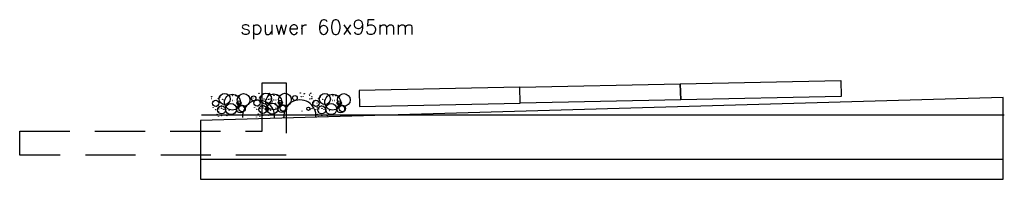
# Model space of a CAD drawing. Extents: x 0 to 316966, y 0 to 192112.
# Tile 49 of 54: x 157965 to 160417, y 123692 to 124090. Entities that reach past the tile are written whole.
import ezdxf

# ---------------------------------------------------------------- set-up
doc = ezdxf.new("R2010")
doc.units = 0
doc.header["$LTSCALE"] = 20
doc.header["$MEASUREMENT"] = 0
doc.linetypes.add('HIDDEN', pattern=[9.375, 6.25, -3.125])
doc.layers.get('0').update_dxf_attribs({"linetype": 'CONTINUOUS'})
for name, color, linetype in [('A--L21--', 3, 'CONTINUOUS'), ('A--L21DC1_BUITENWAND', 1, 'HIDDEN'), ('A--M$1A-_F123-', 1, 'CONTINUOUS'), ('A--T01A5_TEKST', 4, 'CONTINUOUS')]:
    doc.layers.add(name, color=color, linetype=linetype)
doc.styles.add('HIEMSTRA', font='romans.shx')

# ---------------------------------------------------------------- blocks, each defined once
blk = doc.blocks.new('A$C4EA77849')
for points in [[(1645.2, 238.1), (2045.1, 246.5), (2046, 206.5), (1646.1, 198.1)], [(1245.3, 229.7), (845.4, 221.3), (846.2, 181.3), (1246.2, 189.7)], [(1245.3, 229.7), (1645.2, 238.1), (1646.1, 198.1), (1246.2, 189.7)]]:
    blk.add_lwpolyline(points, close=True)
for centre, radius in [((478.1, 206), 0.331), ((478.1, 201.3), 0.331), ((488.1, 189.4), 7.92), ((494.8, 201.6), 0.331), ((494.8, 201.6), 0.331), ((510.3, 199.9), 13.8), ((499.8, 205.4), 0.331), ((505.1, 198.9), 0.331), ((505.4, 199.2), 0.331), ((529.7, 192.1), 19.8), ((510.6, 197.5), 0.331), ((515.1, 206.3), 0.331), ((529.7, 196.3), 0.331), ((530.2, 208.1), 0.331), ((530.3, 208.1), 0.331), ((535, 196.3), 0.331), ((538.2, 208.2), 0.331), ((538.4, 208.1), 0.331), ((538.6, 208.1), 0.331), ((557.5, 197.8), 15.8), ((546.3, 205.9), 0.331), ((582.5, 201.7), 5.94), ((581, 202.2), 0.331), ((591, 190.3), 7.92), ((587.4, 205.3), 0.331), ((596.1, 214), 0.331), ((597.7, 202.6), 0.331), ((597.7, 202.6), 0.331), ((598.4, 205.1), 0.331), ((613.2, 200.8), 13.8), ((602.7, 206.3), 0.331), ((603.1, 205.1), 0.331), ((605.5, 211.6), 0.331), ((605.8, 212.1), 0.331), ((608, 199.9), 0.331), ((608.3, 200.1), 0.331), ((632.6, 193.1), 19.8), ((613.5, 198.4), 0.331), ((618, 207.3), 0.331), ((618.7, 208.8), 0.331), ((619, 208.7), 0.331), ((619.3, 198.9), 0.331), ((619.6, 198.7), 0.331), ((621.9, 213.4), 0.331), ((622.2, 213.9), 0.331), ((624.3, 199.9), 0.331), ((629.6, 211), 0.331), ((632.6, 197.3), 0.331), ((633.1, 209.1), 0.331), ((633.2, 209), 0.331), ((637.9, 197.3), 0.331), ((641.1, 209.1), 0.331), ((641.3, 209.1), 0.331), ((641.5, 209), 0.331), ((649.1, 191), 5.32), ((660.4, 198.7), 15.8), ((685.4, 202.6), 5.94), ((690.3, 206.2), 0.331), ((699, 214.9), 0.331), ((701.3, 206.1), 0.331), ((706, 206.1), 0.331), ((708.4, 212.5), 0.331), ((708.7, 213.1), 0.331), ((721.6, 209.8), 0.331), ((721.9, 209.6), 0.331), ((722.2, 199.8), 0.331), ((722.5, 199.6), 0.331), ((724.8, 214.3), 0.331), ((725.1, 214.8), 0.331), ((727.2, 200.8), 0.331), ((727.7, 206), 0.331), ((727.7, 201.3), 0.331), ((737.7, 189.4), 7.92), ((732.5, 212), 0.331), ((744.4, 201.6), 0.331), ((744.4, 201.6), 0.331), ((760, 199.9), 13.8), ((749.4, 205.4), 0.331), ((754.7, 198.9), 0.331), ((755, 199.2), 0.331), ((779.4, 192.1), 19.8), ((760.2, 197.5), 0.331), ((764.7, 206.3), 0.331), ((779.4, 196.3), 0.331), ((779.8, 208.1), 0.331), ((780, 208.1), 0.331), ((784.7, 196.3), 0.331), ((787.9, 208.2), 0.331), ((788, 208.1), 0.331), ((788.2, 208.1), 0.331), ((807.2, 197.8), 15.8), ((796, 205.9), 0.331), ((481.9, 178.5), 0.331), ((487.5, 173.7), 0.331), ((490.4, 181.7), 0.331), ((490.5, 181.7), 0.331), ((502.7, 172.9), 9.89), ((495.7, 174.9), 0.331), ((497.6, 181.5), 0.331), ((502.3, 183.1), 0.331), ((502.7, 181.3), 0.331), ((503.2, 176.6), 0.331), ((507.8, 174.4), 0.331), ((508.5, 186.5), 0.331), ((508.5, 186.5), 0.331), ((511.4, 177.8), 0.331), ((526.1, 174.9), 13.8), ((512.9, 174.2), 0.331), ((549.8, 175.3), 9.89), ((546.2, 190.1), 5.32), ((546.2, 190.1), 0.331), ((546.2, 190.1), 0.331), ((553.9, 176.4), 7.91), ((546.6, 179.8), 0.331), ((546.6, 179.8), 0.331), ((546.6, 179.8), 0.331), ((546.6, 179.8), 0.331), ((548.9, 187.5), 0.331), ((548.9, 187.5), 0.331), ((548.9, 187.5), 0.331), ((548.9, 187.5), 0.331), ((558.4, 180.4), 0.331), ((584.8, 179.5), 0.331), ((590.3, 174.6), 0.331), ((593.3, 182.6), 0.331), ((593.4, 182.6), 0.331), ((605.6, 173.9), 9.89), ((598.6, 175.8), 0.331), ((600.5, 182.4), 0.331), ((605.2, 184.1), 0.331), ((605.6, 182.3), 0.331), ((606.1, 177.6), 0.331), ((610.7, 175.3), 0.331), ((611.4, 187.4), 0.331), ((611.4, 187.4), 0.331), ((616.2, 174.7), 3.96), ((614.3, 178.7), 0.331), ((629, 175.8), 13.8), ((615.8, 175.2), 0.331), ((620.1, 174.2), 0.331), ((624.5, 171.6), 0.331), ((624.9, 174.9), 0.331), ((627.8, 189), 0.331), ((628.4, 189.9), 0.331), ((629, 194.6), 0.331), ((637.2, 188.7), 0.331), ((637.8, 177.6), 0.331), ((652.7, 176.2), 9.89), ((644, 171.7), 0.331), ((649.1, 191), 0.331), ((649.1, 191), 0.331), ((656.8, 177.3), 7.91), ((649.5, 180.7), 0.331), ((649.5, 180.7), 0.331), ((649.5, 180.7), 0.331), ((649.5, 180.7), 0.331), ((651.8, 188.4), 0.331), ((651.8, 188.4), 0.331), ((651.8, 188.4), 0.331), ((651.8, 188.4), 0.331), ((661.3, 181.4), 0.331), ((719.1, 175.7), 3.96), ((723, 175.2), 0.331), ((727.8, 175.8), 0.331), ((730.7, 189.9), 0.331), ((731.3, 190.8), 0.331), ((731.5, 178.5), 0.331), ((731.9, 195.5), 0.331), ((737.1, 173.7), 0.331), ((740, 181.7), 0.331), ((740.1, 189.7), 0.331), ((740.2, 181.7), 0.331), ((740.7, 178.5), 0.331), ((752.3, 172.9), 9.89), ((745.3, 174.9), 0.331), ((747.2, 181.5), 0.331), ((752, 183.1), 0.331), ((752.4, 181.3), 0.331), ((752.8, 176.6), 0.331), ((757.4, 174.4), 0.331), ((758.1, 186.5), 0.331), ((758.1, 186.5), 0.331), ((761, 177.8), 0.331), ((775.7, 174.9), 13.8), ((762.5, 174.2), 0.331), ((799.4, 175.3), 9.89), ((795.9, 190.1), 5.32), ((795.9, 190.1), 0.331), ((795.9, 190.1), 0.331), ((803.6, 176.4), 7.91), ((796.3, 179.8), 0.331), ((796.3, 179.8), 0.331), ((796.3, 179.8), 0.331), ((796.3, 179.8), 0.331), ((798.5, 187.5), 0.331), ((798.5, 187.5), 0.331), ((798.5, 187.5), 0.331), ((798.5, 187.5), 0.331), ((808, 180.4), 0.331), ((491.6, 161.7), 0.331), ((491.8, 161.8), 0.331), ((494.8, 168.8), 0.331), ((495.1, 155.9), 0.331), ((502.7, 158.8), 0.331), ((513.3, 169.5), 0.331), ((516.2, 158.8), 0.331), ((521.6, 170.7), 0.331), ((541.1, 170.7), 0.331), ((589.8, 155), 0.331), ((594.5, 162.7), 0.331), ((594.7, 162.8), 0.331), ((597.7, 169.7), 0.331), ((598, 156.8), 0.331), ((600.1, 168.8), 0.331), ((605.6, 159.7), 0.331), ((616.2, 170.5), 0.331), ((619.1, 159.7), 0.331), ((634.9, 160.5), 0.331), ((634.9, 160.5), 0.331), ((634.9, 160.5), 0.331), ((634.9, 160.5), 0.331), ((658.1, 154.9), 0.331), ((703, 169.7), 0.331), ((737.8, 161.5), 0.331), ((737.8, 161.5), 0.331), ((737.8, 161.5), 0.331), ((737.8, 161.5), 0.331), ((741.2, 161.7), 0.331), ((741.4, 161.8), 0.331), ((744.4, 168.8), 0.331), ((744.7, 155.9), 0.331), ((752.4, 158.8), 0.331), ((763, 169.5), 0.331), ((765.9, 158.8), 0.331), ((771.2, 170.7), 0.331), ((790.8, 170.7), 0.331)]:
    blk.add_circle(centre, radius)
for centre, start, end in [((595, 156.9), 356.2296, 183.7704), ((697.9, 157.9), 354.8736, 185.1264)]:
    blk.add_arc(centre, 40, start, end)
at = {"layer": 'A--L21--'}
for p, q in [((453, 160.5, 0), (2452, 160.5, 0)), ((450.6, 49.9), (2449.6, 49.9))]:
    blk.add_line(p, q, dxfattribs=at)
blk.add_lwpolyline([(450.6, 0), (2449.6, 0), (2449.6, 203.4), (450.6, 146.7)], close=True, dxfattribs=at)
at = {"layer": 'A--L21DC1_BUITENWAND'}
blk.add_lwpolyline([(0, 60), (0, 120), (603.6, 120), (603.6, 240), (663.6, 240), (663.6, 60)], close=True, dxfattribs=at)
at = {"layer": 'A--M$1A-_F123-', "style": 'HIEMSTRA'}
blk.add_text('spuwer 60x95mm', height=36, dxfattribs=at).set_placement((549.5, 361))

msp = doc.modelspace()

# ---------------------------------------------------------------- block references
at = {"layer": 'A--T01A5_TEKST'}
msp.add_blockref('A$C4EA77849', (157965.26, 123692.096), dxfattribs=at)

doc.saveas('drawing.dxf')
